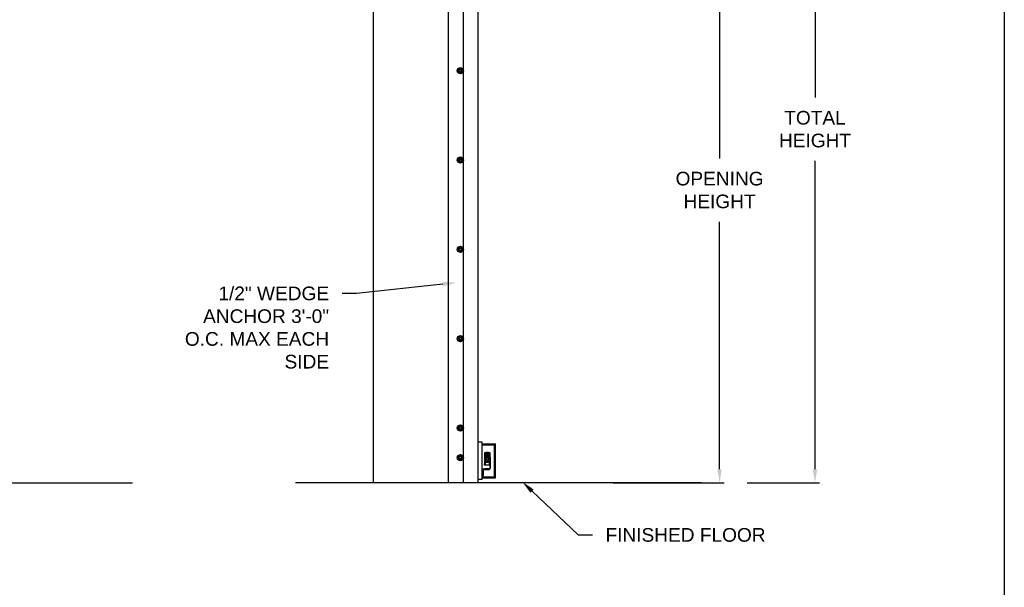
# Model space of a CAD drawing. Header units: inches. Extents: x 170 to 312, y 215 to 248.
# Tile 33 of 256: x 182.3 to 189.06, y 219.7 to 223.6. Entities that reach past the tile are written whole.
import ezdxf
from ezdxf import colors
from ezdxf.entities.mleader import LeaderData, LeaderLine
from ezdxf.math import Vec2, Vec3

# ---------------------------------------------------------------- set-up
doc = ezdxf.new("R2010")
doc.units = ezdxf.units.IN
doc.header["$LTSCALE"] = 0.25
doc.header["$MEASUREMENT"] = 0
doc.layers.add('ANNOTATIONS', color=1, linetype='Continuous')
doc.layers.add('MOTOR LH', color=7, linetype='Continuous')
doc.styles.add('ARIAL', font='arial.ttf', dxfattribs={"height": 0.09375})
doc.dimstyles.new('STANDARD$0', dxfattribs={"dimtxt": 0.09375, "dimasz": 0.09375, "dimexe": 0.03125, "dimexo": 0.046875, "dimgap": 0.09, "dimtad": 0, "dimtih": 1, "dimtoh": 1, "dimdec": 4, "dimzin": 0, "dimdsep": 46, "dimtxsty": 'ARIAL', "dimcen": 0.09, "dimadec": 0, "dimazin": 0, "dimtfac": 1, "dimtdec": 4, "dimtofl": 0, "dimtmove": 0, "dimatfit": 1, "dimfxl": 1, "dimtolj": 1, "dimtzin": 0, "dimarcsym": 0})

# ---------------------------------------------------------------- blocks, each defined once
blk = doc.blocks.new('*D80')
at = {"layer": 'ANNOTATIONS', "color": 0, "lineweight": -2, "transparency": 16777216}
for p, q in [((185.2897, 224.4367), (187.1357, 224.4367)), ((187.1044, 224.343), (187.1044, 222.6434)), ((187.1044, 220.5089), (187.1044, 222.2085)), ((186.3739, 220.4151), (187.1357, 220.4151))]:
    blk.add_line(p, q, dxfattribs=at)
at = {"layer": 'ANNOTATIONS', "color": 0, "transparency": 16777216}
for points in [[(187.0888, 224.343), (187.12, 224.343), (187.1044, 224.4367)], [(187.0888, 220.5089), (187.12, 220.5089), (187.1044, 220.4151)]]:
    blk.add_solid(points, dxfattribs=at)
at = {"layer": 'defpoints', "color": 0, "transparency": 16777216}
for p in [(185.2428, 224.4367), (186.327, 220.4151), (187.1044, 220.4151)]:
    blk.add_point(p, dxfattribs=at)
at = {"layer": 'ANNOTATIONS', "color": 0, "transparency": 16777216, "insert": (187.1044, 222.4259), "char_height": 0.09375, "attachment_point": 5, "style": 'ARIAL'}
blk.add_mtext('\\A1;OPENING\\PHEIGHT', dxfattribs=at)
blk = doc.blocks.new('*D81')
at = {"layer": 'ANNOTATIONS', "color": 0, "lineweight": -2, "transparency": 16777216}
for p, q in [((185.2897, 225.2727), (187.7907, 225.2727)), ((187.7594, 225.179), (187.7594, 223.0613)), ((187.7594, 220.5089), (187.7594, 222.6265)), ((187.2942, 220.4151), (187.7907, 220.4151))]:
    blk.add_line(p, q, dxfattribs=at)
at = {"layer": 'ANNOTATIONS', "color": 0, "transparency": 16777216}
for points in [[(187.7438, 225.179), (187.775, 225.179), (187.7594, 225.2727)], [(187.7438, 220.5089), (187.775, 220.5089), (187.7594, 220.4151)]]:
    blk.add_solid(points, dxfattribs=at)
at = {"layer": 'defpoints', "color": 0, "transparency": 16777216}
for p in [(185.2428, 225.2727), (187.2474, 220.4151), (187.7594, 220.4151)]:
    blk.add_point(p, dxfattribs=at)
at = {"layer": 'ANNOTATIONS', "color": 0, "transparency": 16777216, "insert": (187.7594, 222.8439), "char_height": 0.09375, "attachment_point": 5, "style": 'ARIAL'}
blk.add_mtext('\\A1;TOTAL\\PHEIGHT', dxfattribs=at)

msp = doc.modelspace()

# ---------------------------------------------------------------- linework, layer by layer
at = {"layer": 'defpoints'}
msp.add_lwpolyline([(189.05875, 214.75854), (169.58887, 214.75854), (169.58887, 227.49365), (189.05875, 227.49365)], close=True, dxfattribs=at)
at = {"layer": 'MOTOR LH'}
for p, q in [((184.72721, 225.91347), (184.72721, 220.41511)), ((185.24283, 220.41511), (185.24283, 225.91347)), ((185.24466, 220.41779), (185.24466, 225.22508)), ((185.34685, 220.41779), (185.34685, 225.22508)), ((185.44691, 220.41779), (185.44691, 224.60767)), ((185.47575, 220.69471), (185.44595, 220.69471)), ((185.47575, 220.43923), (185.47575, 220.69471)), ((185.47575, 220.68406), (185.56556, 220.68406)), ((185.47575, 220.67766), (185.55915, 220.67766)), ((185.55915, 220.45628), (185.55915, 220.67766)), ((185.56556, 220.44987), (185.56556, 220.68406)), ((185.50119, 220.59182), (185.49197, 220.57585)), ((185.49364, 220.62346), (185.52717, 220.62346)), ((185.49364, 220.57875), (185.49364, 220.62346)), ((185.49364, 220.61639), (185.49498, 220.61676)), ((185.49498, 220.60258), (185.49364, 220.6027)), ((185.49498, 220.62346), (185.49498, 220.60258)), ((185.49498, 220.61676), (185.52583, 220.61676)), ((185.49901, 220.60258), (185.49498, 220.60258)), ((185.49633, 220.60258), (185.49633, 220.58495)), ((185.50638, 220.61542), (185.49901, 220.61676)), ((185.49901, 220.61676), (185.49901, 220.58815)), ((185.50638, 220.60201), (185.49901, 220.60258)), ((185.50303, 220.62682), (185.49968, 220.62346)), ((185.50119, 220.59182), (185.50242, 220.58968)), ((185.51963, 220.59182), (185.50119, 220.59182)), ((185.50303, 220.62682), (185.50705, 220.62682)), ((185.50638, 220.59213), (185.5053, 220.59182)), ((185.50638, 220.61542), (185.51443, 220.61542)), ((185.50638, 220.61542), (185.50638, 220.59213)), ((185.51443, 220.60201), (185.50638, 220.60201)), ((185.50705, 220.62682), (185.51041, 220.62346)), ((185.51376, 220.62682), (185.51041, 220.62346)), ((185.51376, 220.62682), (185.51778, 220.62682)), ((185.52181, 220.61676), (185.51443, 220.61542)), ((185.51443, 220.61542), (185.51443, 220.59213)), ((185.52181, 220.60258), (185.51443, 220.60201)), ((185.51551, 220.59182), (185.51443, 220.59213)), ((185.51778, 220.62682), (185.52114, 220.62346)), ((185.51963, 220.59182), (185.51839, 220.58968)), ((185.52884, 220.57585), (185.51963, 220.59182)), ((185.52181, 220.61676), (185.52181, 220.58815)), ((185.52583, 220.60258), (185.52181, 220.60258)), ((185.52449, 220.58495), (185.52449, 220.60258)), ((185.52583, 220.60258), (185.52583, 220.62346)), ((185.52583, 220.61676), (185.52717, 220.61639)), ((185.52717, 220.6027), (185.52583, 220.60258)), ((185.52717, 220.62346), (185.52717, 220.57875)), ((185.52717, 220.59074), (185.52918, 220.59074)), ((185.52918, 220.59074), (185.52918, 220.51497)), ((185.48895, 220.54568), (185.48895, 220.54031)), ((185.49197, 220.57585), (185.49444, 220.57585)), ((185.49197, 220.57585), (185.50119, 220.55989)), ((185.49364, 220.53629), (185.49364, 220.57295)), ((185.52717, 220.53629), (185.49364, 220.53629)), ((185.49633, 220.55775), (185.49483, 220.53629)), ((185.49633, 220.56676), (185.49633, 220.55775)), ((185.49633, 220.55775), (185.52449, 220.55775)), ((185.50242, 220.56203), (185.50119, 220.55989)), ((185.50119, 220.55989), (185.51963, 220.55989)), ((185.51963, 220.55989), (185.51839, 220.56203)), ((185.51963, 220.55989), (185.52884, 220.57585)), ((185.52449, 220.55775), (185.52449, 220.56676)), ((185.52599, 220.53629), (185.52449, 220.55775)), ((185.52884, 220.57585), (185.52637, 220.57585)), ((185.52717, 220.57295), (185.52717, 220.51497)), ((185.53292, 220.54561), (185.53294, 220.54562)), ((185.47575, 220.51161), (185.52685, 220.51161)), ((185.47603, 220.46052), (185.47575, 220.46052)), ((185.47575, 220.45628), (185.55915, 220.45628)), ((185.48216, 220.49908), (185.48216, 220.46665)), ((185.52072, 220.50521), (185.48829, 220.50521)), ((185.49364, 220.51161), (185.49364, 220.51363)), ((185.49364, 220.51363), (185.52583, 220.51363)), ((185.52685, 220.51161), (185.52685, 220.51134)), ((175.24809, 220.41511), (183.07449, 220.41511)), ((186.97977, 220.41511), (184.19323, 220.41511)), ((185.24466, 220.41779), (185.44691, 220.41779)), ((185.47575, 220.43923), (185.44595, 220.43923)), ((185.47575, 220.44987), (185.56556, 220.44987))]:
    msp.add_line(p, q, dxfattribs=at)
at = {"layer": 'MOTOR LH', "flags": 128}
for points in [[(185.5333, 220.54362), (185.53327, 220.54361), (185.53325, 220.54361), (185.53321, 220.54361), (185.53317, 220.5436), (185.53311, 220.5436), (185.53306, 220.54359), (185.53299, 220.54359), (185.53292, 220.54358)], [(185.53292, 220.54241), (185.53299, 220.54241), (185.53306, 220.5424), (185.53311, 220.54239), (185.53317, 220.54239), (185.53321, 220.54239), (185.53325, 220.54238), (185.53327, 220.54238), (185.5333, 220.54238)]]:
    msp.add_lwpolyline(points, dxfattribs=at)
at = {"layer": 'MOTOR LH'}
for centre, radius in [((185.32556, 223.2451), 0.02129), ((185.32556, 223.2451), 0.01277), ((185.32556, 223.2451), 0.00852), ((185.32556, 223.2451), 0.0075), ((185.32556, 222.63195), 0.02129), ((185.32556, 222.63195), 0.01277), ((185.32556, 222.63195), 0.00852), ((185.32556, 222.63195), 0.0075), ((185.32556, 222.0188), 0.02129), ((185.32556, 222.0188), 0.01277), ((185.32556, 222.0188), 0.00852), ((185.32556, 222.0188), 0.0075), ((185.32556, 221.40564), 0.02129), ((185.32556, 221.40564), 0.01277), ((185.32556, 221.40564), 0.00852), ((185.32556, 221.40564), 0.0075), ((185.32556, 220.79249), 0.02129), ((185.32556, 220.79249), 0.01277), ((185.32556, 220.79249), 0.00852), ((185.32556, 220.79249), 0.0075), ((185.32556, 220.58811), 0.02129), ((185.32556, 220.58811), 0.01277), ((185.32556, 220.58811), 0.00852), ((185.32556, 220.58811), 0.0075), ((185.51041, 220.57585), 0.01597), ((185.51041, 220.57585), 0.00738), ((185.51041, 220.57585), 0.00671)]:
    msp.add_circle(centre, radius, dxfattribs=at)
for centre, radius, start, end in [((185.51041, 220.57585), 0.01676, 132.269594, 167.730406), ((185.51041, 220.57585), 0.01676, 12.269594, 47.730406), ((185.51041, 220.57585), 0.01676, 192.269594, 227.730406), ((185.51041, 220.57585), 0.01676, 252.269594, 287.730406), ((185.51041, 220.57585), 0.01676, 312.269594, 347.730406), ((185.53117, 220.54772), 0.000644, 35.783043, 90), ((185.53117, 220.53828), 0.000644, 270, 324.216957), ((185.52462, 220.543), 0.00872, 17.528167, 35.783043), ((185.52462, 220.543), 0.00872, 324.216957, 342.471833), ((185.52457, 220.543), 0.00875, 4.056065, 17.367813), ((185.52252, 220.543), 0.01042, 356.787808, 3.212192), ((185.52457, 220.543), 0.00875, 342.632118, 355.944005), ((185.54487, 220.55526), 0.01908, 231.2107, 231.273727), ((185.47603, 220.46665), 0.00613, 270, 0), ((185.48829, 220.49908), 0.00613, 90, 180), ((185.52072, 220.51134), 0.00613, 270, 0), ((185.52583, 220.51497), 0.00335, 270, 0), ((185.52583, 220.51497), 0.00134, 270, 0)]:
    msp.add_arc(centre, radius, start, end, dxfattribs=at)
for points, knots in [([(185.31917, 223.25617), (185.31828, 223.25565), (185.31646, 223.2546), (185.31434, 223.25338), (185.31314, 223.25268), (185.31278, 223.25248)], [0, 0, 0, 0, 0.4063029, 0.8272597, 1, 1, 1, 1]), ([(185.31278, 223.2451), (185.31278, 223.24527), (185.31278, 223.24638), (185.31278, 223.24844), (185.31278, 223.25072), (185.31278, 223.25204), (185.31278, 223.25248)], [0, 0, 0, 0, 0.0665057, 0.4352989, 0.8145616, 1, 1, 1, 1]), ([(185.31278, 223.23773), (185.31278, 223.23835), (185.31278, 223.23983), (185.31278, 223.24229), (185.31278, 223.24416), (185.31278, 223.2451)], [0, 0, 0, 0, 0.2654559, 0.628086, 1, 1, 1, 1]), ([(185.31278, 223.23773), (185.31378, 223.23715), (185.3158, 223.23599), (185.31801, 223.23471), (185.31914, 223.23406), (185.31917, 223.23404)], [0, 0, 0, 0, 0.4843391, 0.98632, 1, 1, 1, 1]), ([(185.32556, 223.25985), (185.32457, 223.25928), (185.32254, 223.25811), (185.32033, 223.25684), (185.3192, 223.25618), (185.31917, 223.25617)], [0, 0, 0, 0, 0.4843396, 0.98632, 1, 1, 1, 1]), ([(185.31917, 223.23404), (185.32007, 223.23352), (185.32189, 223.23247), (185.324, 223.23125), (185.32521, 223.23056), (185.32556, 223.23035)], [0, 0, 0, 0, 0.40629018, 0.82727519, 1, 1, 1, 1]), ([(185.33195, 223.25617), (185.33105, 223.25668), (185.32923, 223.25773), (185.32711, 223.25895), (185.32591, 223.25965), (185.32556, 223.25985)], [0, 0, 0, 0, 0.40630307, 0.82725964, 1, 1, 1, 1]), ([(185.33195, 223.25617), (185.33105, 223.25668), (185.32923, 223.25773), (185.32711, 223.25895), (185.32591, 223.25965), (185.32556, 223.25985)], [0, 0, 0, 0, 0.4062953, 0.8272611, 1, 1, 1, 1]), ([(185.32556, 223.23035), (185.32655, 223.23093), (185.32857, 223.23209), (185.33078, 223.23337), (185.33192, 223.23402), (185.33195, 223.23404)], [0, 0, 0, 0, 0.48432975, 0.98634069, 1, 1, 1, 1]), ([(185.32556, 223.23035), (185.32655, 223.23093), (185.32857, 223.23209), (185.33078, 223.23337), (185.33192, 223.23402), (185.33195, 223.23404)], [0, 0, 0, 0, 0.4843389, 0.9863397, 1, 1, 1, 1]), ([(185.33833, 223.25248), (185.33734, 223.25305), (185.33532, 223.25422), (185.33311, 223.25549), (185.33198, 223.25615), (185.33195, 223.25617)], [0, 0, 0, 0, 0.4843391, 0.98632, 1, 1, 1, 1]), ([(185.33833, 223.25248), (185.33734, 223.25305), (185.33532, 223.25422), (185.33311, 223.25549), (185.33198, 223.25615), (185.33195, 223.25617)], [0, 0, 0, 0, 0.4843494, 0.9863201, 1, 1, 1, 1]), ([(185.33195, 223.23404), (185.33284, 223.23456), (185.33466, 223.23561), (185.33678, 223.23683), (185.33798, 223.23753), (185.33833, 223.23773)], [0, 0, 0, 0, 0.4063026, 0.8272793, 1, 1, 1, 1]), ([(185.33195, 223.23404), (185.33284, 223.23456), (185.33466, 223.23561), (185.33678, 223.23683), (185.33798, 223.23753), (185.33833, 223.23773)], [0, 0, 0, 0, 0.4062946, 0.8272804, 1, 1, 1, 1]), ([(185.33833, 223.2451), (185.33833, 223.24527), (185.33833, 223.24638), (185.33833, 223.24844), (185.33833, 223.25072), (185.33833, 223.25204), (185.33833, 223.25248)], [0, 0, 0, 0, 0.0665057, 0.4352989, 0.8145616, 1, 1, 1, 1]), ([(185.33833, 223.23773), (185.33833, 223.23835), (185.33833, 223.23983), (185.33833, 223.24229), (185.33833, 223.24416), (185.33833, 223.2451)], [0, 0, 0, 0, 0.2654559, 0.628086, 1, 1, 1, 1]), ([(185.33833, 223.23773), (185.33833, 223.23835), (185.33833, 223.23983), (185.33833, 223.24229), (185.33833, 223.24416), (185.33833, 223.2451)], [0, 0, 0, 0, 0.2654541, 0.6280925, 1, 1, 1, 1]), ([(185.31917, 222.64301), (185.31828, 222.6425), (185.31646, 222.64145), (185.31434, 222.64022), (185.31314, 222.63953), (185.31278, 222.63933)], [0, 0, 0, 0, 0.4063027, 0.8272695, 1, 1, 1, 1]), ([(185.31278, 222.63195), (185.31278, 222.63212), (185.31278, 222.63322), (185.31278, 222.63529), (185.31278, 222.63756), (185.31278, 222.63889), (185.31278, 222.63933)], [0, 0, 0, 0, 0.0665254, 0.43527, 0.8145456, 1, 1, 1, 1]), ([(185.31278, 222.62457), (185.31278, 222.6252), (185.31278, 222.62668), (185.31278, 222.62914), (185.31278, 222.631), (185.31278, 222.63195)], [0, 0, 0, 0, 0.2654611, 0.6280578, 1, 1, 1, 1]), ([(185.31278, 222.62457), (185.31378, 222.624), (185.3158, 222.62283), (185.31801, 222.62156), (185.31914, 222.6209), (185.31917, 222.62089)], [0, 0, 0, 0, 0.4843391, 0.98632, 1, 1, 1, 1]), ([(185.32556, 222.6467), (185.32457, 222.64613), (185.32254, 222.64496), (185.32033, 222.64368), (185.3192, 222.64303), (185.31917, 222.64301)], [0, 0, 0, 0, 0.4843346, 0.9863304, 1, 1, 1, 1]), ([(185.31917, 222.62089), (185.32007, 222.62037), (185.32189, 222.61932), (185.324, 222.6181), (185.32521, 222.6174), (185.32556, 222.6172)], [0, 0, 0, 0, 0.4062965, 0.8272672, 1, 1, 1, 1]), ([(185.33195, 222.64301), (185.33105, 222.64353), (185.32923, 222.64458), (185.32711, 222.6458), (185.32591, 222.6465), (185.32556, 222.6467)], [0, 0, 0, 0, 0.4062967, 0.8272676, 1, 1, 1, 1]), ([(185.33195, 222.64301), (185.33105, 222.64353), (185.32923, 222.64458), (185.32711, 222.6458), (185.32591, 222.6465), (185.32556, 222.6467)], [0, 0, 0, 0, 0.406289, 0.8272691, 1, 1, 1, 1]), ([(185.32556, 222.6172), (185.32655, 222.61777), (185.32857, 222.61894), (185.33078, 222.62022), (185.33192, 222.62087), (185.33195, 222.62089)], [0, 0, 0, 0, 0.4843348, 0.9863303, 1, 1, 1, 1]), ([(185.32556, 222.6172), (185.32655, 222.61777), (185.32857, 222.61894), (185.33078, 222.62022), (185.33192, 222.62087), (185.33195, 222.62089)], [0, 0, 0, 0, 0.484344, 0.9863293, 1, 1, 1, 1]), ([(185.33833, 222.63933), (185.33734, 222.6399), (185.33532, 222.64107), (185.33311, 222.64234), (185.33198, 222.643), (185.33195, 222.64301)], [0, 0, 0, 0, 0.4843289, 0.98632, 1, 1, 1, 1]), ([(185.33833, 222.63933), (185.33734, 222.6399), (185.33532, 222.64107), (185.33311, 222.64234), (185.33198, 222.643), (185.33195, 222.64301)], [0, 0, 0, 0, 0.4843392, 0.9863201, 1, 1, 1, 1]), ([(185.33195, 222.62089), (185.33284, 222.6214), (185.33466, 222.62245), (185.33678, 222.62368), (185.33798, 222.62437), (185.33833, 222.62457)], [0, 0, 0, 0, 0.4062924, 0.8272695, 1, 1, 1, 1]), ([(185.33195, 222.62089), (185.33284, 222.6214), (185.33466, 222.62245), (185.33678, 222.62368), (185.33798, 222.62437), (185.33833, 222.62457)], [0, 0, 0, 0, 0.4062844, 0.8272706, 1, 1, 1, 1]), ([(185.33833, 222.63195), (185.33833, 222.63212), (185.33833, 222.63322), (185.33833, 222.63529), (185.33833, 222.63756), (185.33833, 222.63889), (185.33833, 222.63933)], [0, 0, 0, 0, 0.0665254, 0.43527, 0.8145456, 1, 1, 1, 1]), ([(185.33833, 222.62457), (185.33833, 222.6252), (185.33833, 222.62668), (185.33833, 222.62914), (185.33833, 222.631), (185.33833, 222.63195)], [0, 0, 0, 0, 0.2654611, 0.6280578, 1, 1, 1, 1]), ([(185.33833, 222.62457), (185.33833, 222.6252), (185.33833, 222.62668), (185.33833, 222.62914), (185.33833, 222.631), (185.33833, 222.63195)], [0, 0, 0, 0, 0.2654593, 0.6280643, 1, 1, 1, 1]), ([(185.31917, 222.02986), (185.31828, 222.02934), (185.31646, 222.02829), (185.31434, 222.02707), (185.31314, 222.02637), (185.31278, 222.02617)], [0, 0, 0, 0, 0.4062926, 0.8272597, 1, 1, 1, 1]), ([(185.31278, 222.0188), (185.31278, 222.01897), (185.31278, 222.02007), (185.31278, 222.02213), (185.31278, 222.02441), (185.31278, 222.02574), (185.31278, 222.02617)], [0, 0, 0, 0, 0.0665463, 0.4352904, 0.8145654, 1, 1, 1, 1]), ([(185.31278, 222.01142), (185.31278, 222.01205), (185.31278, 222.01352), (185.31278, 222.01599), (185.31278, 222.01785), (185.31278, 222.0188)], [0, 0, 0, 0, 0.2654613, 0.6280785, 1, 1, 1, 1]), ([(185.31278, 222.01142), (185.31378, 222.01085), (185.3158, 222.00968), (185.31801, 222.0084), (185.31914, 222.00775), (185.31917, 222.00773)], [0, 0, 0, 0, 0.484334, 0.9863304, 1, 1, 1, 1]), ([(185.32556, 222.03355), (185.32457, 222.03297), (185.32254, 222.03181), (185.32033, 222.03053), (185.3192, 222.02988), (185.31917, 222.02986)], [0, 0, 0, 0, 0.4843397, 0.9863305, 1, 1, 1, 1]), ([(185.31917, 222.00773), (185.32007, 222.00722), (185.32189, 222.00617), (185.324, 222.00495), (185.32521, 222.00425), (185.32556, 222.00405)], [0, 0, 0, 0, 0.4063027, 0.827269, 1, 1, 1, 1]), ([(185.33195, 222.02986), (185.33105, 222.03038), (185.32923, 222.03143), (185.32711, 222.03265), (185.32591, 222.03334), (185.32556, 222.03355)], [0, 0, 0, 0, 0.4062928, 0.8272596, 1, 1, 1, 1]), ([(185.33195, 222.02986), (185.33105, 222.03038), (185.32923, 222.03143), (185.32711, 222.03265), (185.32591, 222.03334), (185.32556, 222.03355)], [0, 0, 0, 0, 0.406285, 0.8272611, 1, 1, 1, 1]), ([(185.32556, 222.00405), (185.32655, 222.00462), (185.32857, 222.00579), (185.33078, 222.00706), (185.33192, 222.00772), (185.33195, 222.00773)], [0, 0, 0, 0, 0.4843298, 0.98632, 1, 1, 1, 1]), ([(185.32556, 222.00405), (185.32655, 222.00462), (185.32857, 222.00579), (185.33078, 222.00706), (185.33192, 222.00772), (185.33195, 222.00773)], [0, 0, 0, 0, 0.4843389, 0.986319, 1, 1, 1, 1]), ([(185.33833, 222.02617), (185.33734, 222.02675), (185.33532, 222.02791), (185.33311, 222.02919), (185.33198, 222.02984), (185.33195, 222.02986)], [0, 0, 0, 0, 0.4843391, 0.9863305, 1, 1, 1, 1]), ([(185.33833, 222.02617), (185.33734, 222.02675), (185.33532, 222.02791), (185.33311, 222.02919), (185.33198, 222.02984), (185.33195, 222.02986)], [0, 0, 0, 0, 0.4843494, 0.9863306, 1, 1, 1, 1]), ([(185.33195, 222.00773), (185.33284, 222.00825), (185.33466, 222.0093), (185.33678, 222.01052), (185.33798, 222.01122), (185.33833, 222.01142)], [0, 0, 0, 0, 0.4062965, 0.8272677, 1, 1, 1, 1]), ([(185.33195, 222.00773), (185.33284, 222.00825), (185.33466, 222.0093), (185.33678, 222.01052), (185.33798, 222.01122), (185.33833, 222.01142)], [0, 0, 0, 0, 0.4062885, 0.8272688, 1, 1, 1, 1]), ([(185.33833, 222.0188), (185.33833, 222.01897), (185.33833, 222.02007), (185.33833, 222.02213), (185.33833, 222.02441), (185.33833, 222.02574), (185.33833, 222.02617)], [0, 0, 0, 0, 0.0665463, 0.4352904, 0.8145654, 1, 1, 1, 1]), ([(185.33833, 222.01142), (185.33833, 222.01205), (185.33833, 222.01352), (185.33833, 222.01599), (185.33833, 222.01785), (185.33833, 222.0188)], [0, 0, 0, 0, 0.2654613, 0.6280785, 1, 1, 1, 1]), ([(185.33833, 222.01142), (185.33833, 222.01205), (185.33833, 222.01352), (185.33833, 222.01599), (185.33833, 222.01785), (185.33833, 222.0188)], [0, 0, 0, 0, 0.2654595, 0.6280849, 1, 1, 1, 1]), ([(185.31917, 221.41671), (185.31828, 221.41619), (185.31646, 221.41514), (185.31434, 221.41392), (185.31314, 221.41322), (185.31278, 221.41302)], [0, 0, 0, 0, 0.4062996, 0.8272686, 1, 1, 1, 1]), ([(185.31278, 221.40564), (185.31278, 221.40581), (185.31278, 221.40692), (185.31278, 221.40898), (185.31278, 221.41126), (185.31278, 221.41258), (185.31278, 221.41302)], [0, 0, 0, 0, 0.0665352, 0.4352862, 0.8145477, 1, 1, 1, 1]), ([(185.31278, 221.39827), (185.31278, 221.39889), (185.31278, 221.40037), (185.31278, 221.40283), (185.31278, 221.4047), (185.31278, 221.40564)], [0, 0, 0, 0, 0.2654613, 0.6280785, 1, 1, 1, 1]), ([(185.31278, 221.39827), (185.31378, 221.3977), (185.3158, 221.39653), (185.31801, 221.39525), (185.31914, 221.3946), (185.31917, 221.39458)], [0, 0, 0, 0, 0.4843366, 0.9863252, 1, 1, 1, 1]), ([(185.32556, 221.42039), (185.32457, 221.41982), (185.32254, 221.41865), (185.32033, 221.41738), (185.3192, 221.41672), (185.31917, 221.41671)], [0, 0, 0, 0, 0.4843371, 0.9863252, 1, 1, 1, 1]), ([(185.33195, 221.41671), (185.33105, 221.41722), (185.32923, 221.41827), (185.32711, 221.4195), (185.32591, 221.42019), (185.32556, 221.42039)], [0, 0, 0, 0, 0.40629469, 0.8272685, 1, 1, 1, 1]), ([(185.33195, 221.41671), (185.33105, 221.41722), (185.32923, 221.41827), (185.32711, 221.4195), (185.32591, 221.42019), (185.32556, 221.42039)], [0, 0, 0, 0, 0.4062869, 0.82727, 1, 1, 1, 1]), ([(185.33833, 221.41302), (185.33734, 221.41359), (185.33532, 221.41476), (185.33311, 221.41603), (185.33198, 221.41669), (185.33195, 221.41671)], [0, 0, 0, 0, 0.4843315, 0.9863252, 1, 1, 1, 1]), ([(185.33833, 221.41302), (185.33734, 221.41359), (185.33532, 221.41476), (185.33311, 221.41603), (185.33198, 221.41669), (185.33195, 221.41671)], [0, 0, 0, 0, 0.4843418, 0.9863253, 1, 1, 1, 1]), ([(185.33195, 221.39458), (185.33284, 221.3951), (185.33466, 221.39615), (185.33678, 221.39737), (185.33798, 221.39807), (185.33833, 221.39827)], [0, 0, 0, 0, 0.4062945, 0.8272686, 1, 1, 1, 1]), ([(185.33195, 221.39458), (185.33284, 221.3951), (185.33466, 221.39615), (185.33678, 221.39737), (185.33798, 221.39807), (185.33833, 221.39827)], [0, 0, 0, 0, 0.40628648, 0.82726969, 1, 1, 1, 1]), ([(185.33833, 221.40564), (185.33833, 221.40581), (185.33833, 221.40692), (185.33833, 221.40898), (185.33833, 221.41126), (185.33833, 221.41258), (185.33833, 221.41302)], [0, 0, 0, 0, 0.0665352, 0.4352862, 0.8145477, 1, 1, 1, 1]), ([(185.33833, 221.39827), (185.33833, 221.39889), (185.33833, 221.40037), (185.33833, 221.40283), (185.33833, 221.4047), (185.33833, 221.40564)], [0, 0, 0, 0, 0.2654613, 0.6280785, 1, 1, 1, 1]), ([(185.33833, 221.39827), (185.33833, 221.39889), (185.33833, 221.40037), (185.33833, 221.40283), (185.33833, 221.4047), (185.33833, 221.40564)], [0, 0, 0, 0, 0.2654595, 0.6280849, 1, 1, 1, 1]), ([(185.31917, 221.39458), (185.32007, 221.39406), (185.32189, 221.39301), (185.324, 221.39179), (185.32521, 221.3911), (185.32556, 221.39089)], [0, 0, 0, 0, 0.4062996, 0.8272681, 1, 1, 1, 1]), ([(185.32556, 221.39089), (185.32655, 221.39147), (185.32857, 221.39263), (185.33078, 221.39391), (185.33192, 221.39456), (185.33195, 221.39458)], [0, 0, 0, 0, 0.4843323, 0.9863252, 1, 1, 1, 1]), ([(185.32556, 221.39089), (185.32655, 221.39147), (185.32857, 221.39263), (185.33078, 221.39391), (185.33192, 221.39456), (185.33195, 221.39458)], [0, 0, 0, 0, 0.4843415, 0.9863242, 1, 1, 1, 1]), ([(185.31917, 220.80355), (185.31828, 220.80304), (185.31646, 220.80199), (185.31434, 220.80076), (185.31314, 220.80007), (185.31278, 220.79987)], [0, 0, 0, 0, 0.40629704, 0.82726861, 1, 1, 1, 1]), ([(185.31278, 220.79249), (185.31278, 220.79266), (185.31278, 220.79376), (185.31278, 220.79583), (185.31278, 220.79811), (185.31278, 220.79943), (185.31278, 220.79987)], [0, 0, 0, 0, 0.0665355, 0.4352832, 0.8145516, 1, 1, 1, 1]), ([(185.31278, 220.78512), (185.31278, 220.78574), (185.31278, 220.78722), (185.31278, 220.78968), (185.31278, 220.79155), (185.31278, 220.79249)], [0, 0, 0, 0, 0.2654613, 0.6280733, 1, 1, 1, 1]), ([(185.32556, 220.80724), (185.32457, 220.80667), (185.32254, 220.8055), (185.32033, 220.80422), (185.3192, 220.80357), (185.31917, 220.80355)], [0, 0, 0, 0, 0.4843346, 0.9863252, 1, 1, 1, 1]), ([(185.33195, 220.80355), (185.33105, 220.80407), (185.32923, 220.80512), (185.32711, 220.80634), (185.32591, 220.80704), (185.32556, 220.80724)], [0, 0, 0, 0, 0.4062973, 0.8272685, 1, 1, 1, 1]), ([(185.33195, 220.80355), (185.33105, 220.80407), (185.32923, 220.80512), (185.32711, 220.80634), (185.32591, 220.80704), (185.32556, 220.80724)], [0, 0, 0, 0, 0.4062895, 0.82727, 1, 1, 1, 1]), ([(185.33833, 220.79987), (185.33734, 220.80044), (185.33532, 220.80161), (185.33311, 220.80288), (185.33198, 220.80354), (185.33195, 220.80355)], [0, 0, 0, 0, 0.484334, 0.9863252, 1, 1, 1, 1]), ([(185.33833, 220.79987), (185.33734, 220.80044), (185.33532, 220.80161), (185.33311, 220.80288), (185.33198, 220.80354), (185.33195, 220.80355)], [0, 0, 0, 0, 0.4843443, 0.9863253, 1, 1, 1, 1]), ([(185.33833, 220.79249), (185.33833, 220.79266), (185.33833, 220.79376), (185.33833, 220.79583), (185.33833, 220.79811), (185.33833, 220.79943), (185.33833, 220.79987)], [0, 0, 0, 0, 0.0665355, 0.4352832, 0.8145516, 1, 1, 1, 1]), ([(185.33833, 220.78512), (185.33833, 220.78574), (185.33833, 220.78722), (185.33833, 220.78968), (185.33833, 220.79155), (185.33833, 220.79249)], [0, 0, 0, 0, 0.2654613, 0.6280733, 1, 1, 1, 1]), ([(185.33833, 220.78512), (185.33833, 220.78574), (185.33833, 220.78722), (185.33833, 220.78968), (185.33833, 220.79155), (185.33833, 220.79249)], [0, 0, 0, 0, 0.2654594, 0.6280798, 1, 1, 1, 1]), ([(185.31278, 220.78512), (185.31378, 220.78454), (185.3158, 220.78337), (185.31801, 220.7821), (185.31914, 220.78145), (185.31917, 220.78143)], [0, 0, 0, 0, 0.4843328, 0.9863252, 1, 1, 1, 1]), ([(185.31917, 220.78143), (185.32007, 220.78091), (185.32189, 220.77986), (185.324, 220.77864), (185.32521, 220.77794), (185.32556, 220.77774)], [0, 0, 0, 0, 0.4062945, 0.8272656, 1, 1, 1, 1]), ([(185.32556, 220.77774), (185.32655, 220.77831), (185.32857, 220.77948), (185.33078, 220.78076), (185.33192, 220.78141), (185.33195, 220.78143)], [0, 0, 0, 0, 0.4843348, 0.9863278, 1, 1, 1, 1]), ([(185.32556, 220.77774), (185.32655, 220.77831), (185.32857, 220.77948), (185.33078, 220.78076), (185.33192, 220.78141), (185.33195, 220.78143)], [0, 0, 0, 0, 0.484344, 0.9863268, 1, 1, 1, 1]), ([(185.33195, 220.78143), (185.33284, 220.78194), (185.33466, 220.783), (185.33678, 220.78422), (185.33798, 220.78491), (185.33833, 220.78512)], [0, 0, 0, 0, 0.406296, 0.8272666, 1, 1, 1, 1]), ([(185.33195, 220.78143), (185.33284, 220.78194), (185.33466, 220.783), (185.33678, 220.78422), (185.33798, 220.78491), (185.33833, 220.78512)], [0, 0, 0, 0, 0.4062881, 0.8272677, 1, 1, 1, 1]), ([(185.31917, 220.59917), (185.31828, 220.59865), (185.31646, 220.5976), (185.31434, 220.59638), (185.31314, 220.59568), (185.31278, 220.59548)], [0, 0, 0, 0, 0.40628846, 0.82726867, 1, 1, 1, 1]), ([(185.31278, 220.58811), (185.31278, 220.58828), (185.31278, 220.58938), (185.31278, 220.59144), (185.31278, 220.59372), (185.31278, 220.59505), (185.31278, 220.59548)], [0, 0, 0, 0, 0.0665305, 0.4352817, 0.8145511, 1, 1, 1, 1]), ([(185.31278, 220.58073), (185.31278, 220.58136), (185.31278, 220.58283), (185.31278, 220.58529), (185.31278, 220.58716), (185.31278, 220.58811)], [0, 0, 0, 0, 0.2654596, 0.6280786, 1, 1, 1, 1]), ([(185.32556, 220.60286), (185.32457, 220.60228), (185.32254, 220.60112), (185.32033, 220.59984), (185.3192, 220.59919), (185.31917, 220.59917)], [0, 0, 0, 0, 0.4843437, 0.9863253, 1, 1, 1, 1]), ([(185.33195, 220.59917), (185.33105, 220.59968), (185.32923, 220.60074), (185.32711, 220.60196), (185.32591, 220.60265), (185.32556, 220.60286)], [0, 0, 0, 0, 0.4062895, 0.8272688, 1, 1, 1, 1]), ([(185.33833, 220.59548), (185.33734, 220.59605), (185.33532, 220.59722), (185.33311, 220.5985), (185.33198, 220.59915), (185.33195, 220.59917)], [0, 0, 0, 0, 0.4843438, 0.9863266, 1, 1, 1, 1]), ([(185.33833, 220.58811), (185.33833, 220.58828), (185.33833, 220.58938), (185.33833, 220.59144), (185.33833, 220.59372), (185.33833, 220.59505), (185.33833, 220.59548)], [0, 0, 0, 0, 0.0665305, 0.4352817, 0.8145511, 1, 1, 1, 1]), ([(185.33833, 220.58073), (185.33833, 220.58136), (185.33833, 220.58283), (185.33833, 220.58529), (185.33833, 220.58716), (185.33833, 220.58811)], [0, 0, 0, 0, 0.2654596, 0.6280786, 1, 1, 1, 1]), ([(185.31278, 220.58073), (185.31378, 220.58016), (185.3158, 220.57899), (185.31801, 220.57771), (185.31914, 220.57706), (185.31917, 220.57704)], [0, 0, 0, 0, 0.4843446, 0.9863259, 1, 1, 1, 1]), ([(185.31917, 220.57704), (185.32007, 220.57653), (185.32189, 220.57548), (185.324, 220.57425), (185.32521, 220.57356), (185.32556, 220.57336)], [0, 0, 0, 0, 0.4062895, 0.8272688, 1, 1, 1, 1]), ([(185.32556, 220.57336), (185.32655, 220.57393), (185.32857, 220.5751), (185.33078, 220.57637), (185.33192, 220.57703), (185.33195, 220.57704)], [0, 0, 0, 0, 0.4843443, 0.9863259, 1, 1, 1, 1]), ([(185.33195, 220.57704), (185.33284, 220.57756), (185.33466, 220.57861), (185.33678, 220.57983), (185.33798, 220.58053), (185.33833, 220.58073)], [0, 0, 0, 0, 0.4062888, 0.8272688, 1, 1, 1, 1]), ([(185.50831, 220.56888), (185.50837, 220.5689), (185.50894, 220.56911), (185.5102, 220.56921), (185.51156, 220.56918), (185.51222, 220.56894), (185.51237, 220.56889)], [0, 0, 0, 0, 0.054228, 0.4668722, 0.8814806, 1, 1, 1, 1])]:
    msp.add_open_spline(points, degree=3, knots=knots, dxfattribs=at)
for points in [[(185.49364, 220.54568), (185.48895, 220.54568)], [(185.48895, 220.54031), (185.49364, 220.54031)], [(185.53117, 220.54836), (185.52918, 220.54836)], [(185.52918, 220.53763), (185.53117, 220.53763)]]:
    msp.add_open_spline(points, degree=1, dxfattribs=at)

# ---------------------------------------------------------------- dimensions: what is measured, and where the dimension line sits
at = {"layer": 'ANNOTATIONS'}
for base, p1, p2, text, picture, middle in [((187.75941, 220.41511), (185.24283, 225.27272), (187.24736, 220.41511), 'TOTAL\\PHEIGHT', '*D81', (187.75941, 222.84392)), ((187.10442, 220.41511), (185.24283, 224.43674), (186.32702, 220.41511), 'OPENING\\PHEIGHT', '*D80', (187.10442, 222.42592))]:
    dim = msp.add_linear_dim(base=base, p1=p1, p2=p2, angle=90, text=text, dimstyle='STANDARD$0', dxfattribs=at)
    dim.commit()
    dim.dimension.update_dxf_attribs({"geometry": picture, "text_midpoint": middle})

# ---------------------------------------------------------------- leaders
ml = msp.add_multileader_mtext('Standard', dxfattribs=at)
ml.set_content('1/2" WEDGE ANCHOR 3\'-0" O.C. MAX EACH SIDE', color=256, style='ARIAL')
ml.set_leader_properties()
ml.build(insert=Vec2(0, 0))
ml.multileader.update_dxf_attribs({"dogleg_length": 0.36, "arrow_head_size": 0.09375})
ctx = ml.context
ctx.base_point, ctx.char_height, ctx.arrow_head_size, ctx.landing_gap_size, ctx.plane_origin = Vec3(183.36124, 221.7159), 0.09375, 0.09375, 0.09, Vec3(182.46263, 221.28268)
ctx.text_align_type = 2
notes = []
notes.append((ctx, [(1, (1, 1, 0), (184.612, 221.7159), (-1, 0), 0.09796, [(0, [(185.29868, 221.79086)], 0, [])])]))
ctx.mtext.insert, ctx.mtext.width, ctx.mtext.alignment, ctx.mtext.flow_direction = Vec3(184.42404, 221.76358), 1.0237808, 3, 5
ml = msp.add_multileader_mtext('Standard', dxfattribs=at)
ml.set_content('FINISHED FLOOR', color=256, style='ARIAL')
ml.set_leader_properties()
ml.build(insert=Vec2(0, 0))
ml.multileader.update_dxf_attribs({"dogleg_length": 0.36, "arrow_head_size": 0.09375})
ctx = ml.context
ctx.base_point, ctx.char_height, ctx.arrow_head_size, ctx.landing_gap_size, ctx.plane_origin = Vec3(186.23143, 220.0578), 0.09375, 0.09375, 0.09, Vec3(185.44639, 219.62457)
notes.append((ctx, [(0, (1, 1, 0), (186.13347, 220.0578), (1, 0), 0.09796, [(0, [(185.7493, 220.42387)], 0, [])])]))
ctx.mtext.insert, ctx.mtext.flow_direction = Vec3(186.32143, 220.10547), 5
for ctx, leaders in notes:
    for number, flags, end, landing, length, lines in leaders:
        leader = LeaderData()
        leader.index, (leader.has_last_leader_line, leader.has_dogleg_vector, leader.attachment_direction) = number, flags
        leader.last_leader_point, leader.dogleg_vector, leader.dogleg_length = Vec3(end), Vec3(landing), length
        for number, points, colour, breaks in lines:
            line = LeaderLine()
            line.index, line.vertices, line.color, line.breaks = number, Vec3.list(points), colors.encode_raw_color(colour), breaks
            leader.lines.append(line)
        ctx.leaders.append(leader)

doc.saveas('drawing.dxf')
